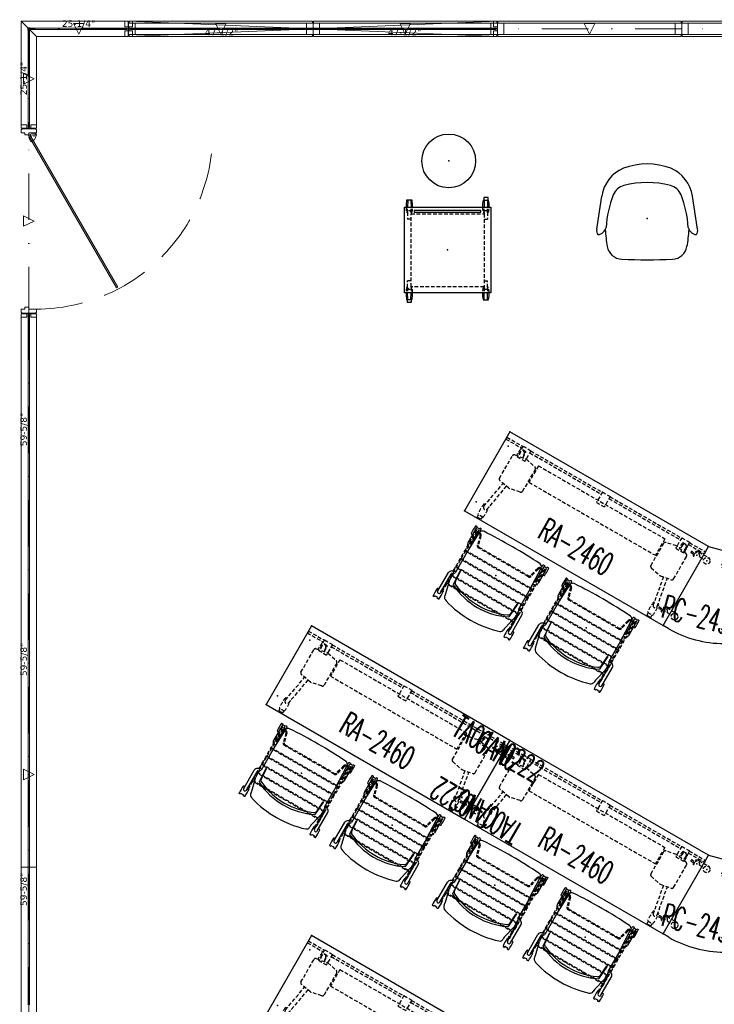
# Model space of a CAD drawing. Header units: inches. Extents: x 390 to 1835, y -266 to 136.
# Tile 2 of 256: x 390 to 571, y -120 to 136. Entities that reach past the tile are written whole.
import ezdxf
from ezdxf.enums import TextEntityAlignment as Align

# ---------------------------------------------------------------- set-up
doc = ezdxf.new("R2010")
doc.units = ezdxf.units.IN
doc.header["$LTSCALE"] = 0.95294
doc.header["$MEASUREMENT"] = 0
for name, pattern in [('DashDot', [25.4, 12.7, -6.35, 0, -6.35]), ('Dashed', [19.05, 12.7, -6.35]), ('DASHEDX2', [1.5, 1, -0.5])]:
    doc.linetypes.add(name, pattern=pattern)
for name, color, linetype in [('A-FURN-HAWORTH-ATT', 251, 'Continuous'), ('A-FURN-P-SEAT', 12, 'Continuous'), ('A-FURN-P-STORAGE', 86, 'Continuous'), ('A-FURN-P-TABLE', 3, 'Continuous'), ('A-FURN-P-TABLE-ACC', 202, 'Continuous'), ('A-FURN-P-TABLE-ACC-TEXT', 202, 'Continuous'), ('A-FURN-P-TABLE-ACC-TEXT2', 202, 'Continuous'), ('A-FURN-P-TABLE-TEXT2', 3, 'Continuous'), ('A-FURN-P-VISUAL', 86, 'Continuous'), ('CET color Black or White', 7, 'Continuous'), ('CET Default', 7, 'Continuous'), ('PSATTR', 7, 'Continuous')]:
    doc.layers.add(name, color=color, linetype=linetype)
doc.layers.add('A-FURN-P-PNLS', color=5, linetype='Continuous', true_color=0x0000ff)
doc.styles.add('CAD_FNT', font='TXT.SHX', dxfattribs={"height": 1})
doc.styles.add('Verdana', font='verdana.ttf')

# ---------------------------------------------------------------- blocks, each defined once
blk = doc.blocks.new('*C19')
at = {"layer": 'A-FURN-P-PNLS', "linetype": 'Continuous', "lineweight": 0}
for points in [[(0.24, 0.24), (0.24, -0.31), (0.2, -0.31), (0.16, -0.28), (-0.14, -0.28), (-0.28, -0.14), (-0.28, 0.16), (-0.31, 0.2), (-0.31, 0.24), (0.24, 0.24)], [(-0.31, -0.12), (-0.28, -0.12), (-0.28, 0.12), (-0.31, 0.12), (-0.31, -0.12)], [(-0.12, -0.31), (0.12, -0.31), (0.12, -0.28), (-0.12, -0.28), (-0.12, -0.31)]]:
    blk.add_lwpolyline(points, close=True, dxfattribs=at)
blk = doc.blocks.new('*C28')
at = {"layer": 'A-FURN-P-PNLS', "linetype": 'DashDot', "lineweight": 0}
blk.add_line((0, 2), (48, 2), dxfattribs=at)
at = {"layer": 'A-FURN-P-PNLS', "linetype": 'Continuous', "lineweight": 0}
for points in [[(0, 3.8), (0.16, 3.8), (0.16, 3.51), (1.68, 3.51), (1.68, 0.49), (0.16, 0.49), (0.16, 0.2), (0, 0.2), (0, 3.8)], [(0.16, 3.51), (47.84, 3.51), (47.84, 4), (0.16, 4), (0.16, 3.51)], [(1.68, 0.49), (46.32, 0.49), (46.32, 3.51), (1.68, 3.51), (1.68, 0.49)], [(24, 3.38), (22.62, 0.62), (25.38, 0.62), (24, 3.38)], [(48, 3.8), (47.84, 3.8), (47.84, 3.51), (46.32, 3.51), (46.32, 0.49), (47.84, 0.49), (47.84, 0.2), (48, 0.2), (48, 3.8)], [(0.16, 0), (47.84, 0), (47.84, 0.49), (0.16, 0.49), (0.16, 0)]]:
    blk.add_lwpolyline(points, close=True, dxfattribs=at)
blk = doc.blocks.new('*C89')
at = {"layer": 'A-FURN-P-PNLS', "linetype": 'DashDot', "lineweight": 0}
blk.add_line((0, 2), (26, 2), dxfattribs=at)
at = {"layer": 'A-FURN-P-PNLS', "linetype": 'Continuous', "lineweight": 0}
for points in [[(0, 0.2), (0.16, 0.2), (0.16, 0), (1.03, 0), (1.03, 1.5), (0.09, 1.5), (0.09, 2.5), (1.03, 2.5), (1.03, 4), (0.16, 4), (0.16, 3.8), (0, 3.8), (0, 0.2)], [(0.16, 0), (28, 0), (24, 4), (0.16, 4), (0.16, 0)], [(13, 3.38), (11.62, 0.62), (14.38, 0.62), (13, 3.38)]]:
    blk.add_lwpolyline(points, close=True, dxfattribs=at)
blk = doc.blocks.new('*C72')
at = {"layer": 'A-FURN-P-PNLS', "linetype": 'Continuous', "lineweight": 0}
blk.add_line((144.16, 0), (144.16, 4), dxfattribs=at)
at = {"layer": 'A-FURN-P-PNLS', "linetype": 'DashDot', "lineweight": 0}
blk.add_line((0, 2), (240, 2), dxfattribs=at)
at = {"layer": 'A-FURN-P-PNLS', "linetype": 'Continuous', "lineweight": 0}
for points in [[(0, 0.2), (0.16, 0.2), (0.16, 0), (1.03, 0), (1.03, 1.5), (0.09, 1.5), (0.09, 2.5), (1.03, 2.5), (1.03, 4), (0.16, 4), (0.16, 3.8), (0, 3.8), (0, 0.2)], [(0.16, 0), (144.16, 0), (144.16, 4), (0.16, 4), (0.16, 0)], [(120, 3.38), (118.62, 0.62), (121.38, 0.62), (120, 3.38)], [(144.16, 0), (239.84, 0), (239.84, 4), (144.16, 4), (144.16, 0)], [(240, 3.8), (239.84, 3.8), (239.84, 4), (238.97, 4), (238.97, 2.5), (239.91, 2.5), (239.91, 1.5), (238.97, 1.5), (238.97, 0), (239.84, 0), (239.84, 0.2), (240, 0.2), (240, 3.8)], [(60.06, 2.2), (60.06, 2.18), (60.13, 2.13), (60.13, 1.87), (60.06, 1.82), (60.06, 1.8), (60.29, 1.8), (60.29, 1.82), (60.22, 1.87), (60.22, 2.13), (60.29, 2.18), (60.29, 2.2), (60.06, 2.2)], [(60.09, 1.88), (60.13, 1.88), (60.13, 2.12), (60.09, 2.12), (60.09, 1.88)], [(60.22, 1.88), (60.26, 1.88), (60.26, 2.12), (60.22, 2.12), (60.22, 1.88)], [(119.88, 2.2), (119.88, 2.18), (119.95, 2.13), (119.95, 1.87), (119.88, 1.82), (119.88, 1.8), (120.12, 1.8), (120.12, 1.82), (120.05, 1.87), (120.05, 2.13), (120.12, 2.18), (120.12, 2.2), (119.88, 2.2)], [(119.91, 1.88), (119.95, 1.88), (119.95, 2.12), (119.91, 2.12), (119.91, 1.88)], [(120.05, 1.88), (120.09, 1.88), (120.09, 2.12), (120.05, 2.12), (120.05, 1.88)], [(179.71, 2.2), (179.71, 2.18), (179.78, 2.13), (179.78, 1.87), (179.71, 1.82), (179.71, 1.8), (179.94, 1.8), (179.94, 1.82), (179.87, 1.87), (179.87, 2.13), (179.94, 2.18), (179.94, 2.2), (179.71, 2.2)], [(179.74, 1.88), (179.78, 1.88), (179.78, 2.12), (179.74, 2.12), (179.74, 1.88)], [(179.87, 1.88), (179.91, 1.88), (179.91, 2.12), (179.87, 2.12), (179.87, 1.88)]]:
    blk.add_lwpolyline(points, close=True, dxfattribs=at)
blk = doc.blocks.new('*C26')
at = {"layer": 'A-FURN-P-PNLS', "linetype": 'DashDot', "lineweight": 0}
blk.add_line((0, 2), (48, 2), dxfattribs=at)
at = {"layer": 'A-FURN-P-PNLS', "linetype": 'Continuous', "lineweight": 0}
for points in [[(0, 3.8), (0.16, 3.8), (0.16, 3.51), (1.68, 3.51), (1.68, 0.49), (0.16, 0.49), (0.16, 0.2), (0, 0.2), (0, 3.8)], [(0.16, 3.51), (47.84, 3.51), (47.84, 4), (0.16, 4), (0.16, 3.51)], [(1.68, 0.49), (46.32, 0.49), (46.32, 3.51), (1.68, 3.51), (1.68, 0.49)], [(24, 3.38), (22.62, 0.62), (25.38, 0.62), (24, 3.38)], [(48, 3.8), (47.84, 3.8), (47.84, 3.51), (46.32, 3.51), (46.32, 0.49), (47.84, 0.49), (47.84, 0.2), (48, 0.2), (48, 3.8)], [(0.16, 0), (47.84, 0), (47.84, 0.49), (0.16, 0.49), (0.16, 0)]]:
    blk.add_lwpolyline(points, close=True, dxfattribs=at)
blk = doc.blocks.new('*C51')
at = {"layer": 'A-FURN-P-PNLS', "linetype": 'DashDot', "lineweight": 0}
blk.add_line((0, 2), (26, 2), dxfattribs=at)
at = {"layer": 'A-FURN-P-PNLS', "linetype": 'Continuous', "lineweight": 0}
for points in [[(-2, 0), (25.84, 0), (25.84, 4), (2, 4), (-2, 0)], [(13, 3.38), (11.62, 0.62), (14.38, 0.62), (13, 3.38)], [(26, 3.8), (25.84, 3.8), (25.84, 4), (24.97, 4), (24.97, 2.5), (25.91, 2.5), (25.91, 1.5), (24.97, 1.5), (24.97, 0), (25.84, 0), (25.84, 0.2), (26, 0.2), (26, 3.8)]]:
    blk.add_lwpolyline(points, close=True, dxfattribs=at)
blk = doc.blocks.new('*C67')
at = {"layer": 'A-FURN-P-PNLS', "linetype": 'DashDot', "lineweight": 0}
blk.add_line((0, 2), (48, 2), dxfattribs=at)
at = {"layer": 'A-FURN-P-PNLS', "linetype": 'Continuous', "lineweight": 0}
for points in [[(0, 3.8), (0.16, 3.8), (0.16, 3.51), (1.68, 3.51), (1.68, 0.49), (0.16, 0.49), (0.16, 0.2), (0, 0.2), (0, 3.8)], [(0.16, 3.51), (47.84, 3.51), (47.84, 4), (0.16, 4), (0.16, 3.51)], [(1.68, 0.49), (46.32, 0.49), (46.32, 3.51), (1.68, 3.51), (1.68, 0.49)], [(24, 3.38), (22.62, 0.62), (25.38, 0.62), (24, 3.38)], [(48, 3.8), (47.84, 3.8), (47.84, 3.51), (46.32, 3.51), (46.32, 0.49), (47.84, 0.49), (47.84, 0.2), (48, 0.2), (48, 3.8)], [(0.16, 0), (47.84, 0), (47.84, 0.49), (0.16, 0.49), (0.16, 0)]]:
    blk.add_lwpolyline(points, close=True, dxfattribs=at)
blk = doc.blocks.new('*C4')
at = {"layer": 'A-FURN-P-PNLS', "linetype": 'DashDot', "lineweight": 0}
blk.add_line((0, 2), (48, 2), dxfattribs=at)
at = {"layer": 'A-FURN-P-PNLS', "linetype": 'Continuous', "lineweight": 0}
for points in [[(0, 3.8), (0.16, 3.8), (0.16, 4), (1.03, 4), (1.03, 3), (1.57, 3), (1.57, 2), (1.03, 2), (1.03, 0), (0.16, 0), (0.16, 0.2), (0, 0.2), (0, 3.8)], [(24, 0.62), (25.38, 3.38), (22.62, 3.38), (24, 0.62)], [(48, 0.2), (47.84, 0.2), (47.84, 0), (46.97, 0), (46.97, 2), (46.43, 2), (46.43, 3), (46.97, 3), (46.97, 4), (47.84, 4), (47.84, 3.8), (48, 3.8), (48, 0.2)], [(6.79, -21.14), (46.42, 1.74), (46.22, 2.08), (6.6, -20.8), (6.79, -21.14)], [(46.89, 0.93), (46.5, 1.6), (46.01, 1.32), (45.62, 2.01), (44.64, 1.45), (45.14, 0.57), (45.15, 0.56), (46.44, 0.02), (46.68, 0.16), (46.8, 0.25), (46.89, 0.37), (46.94, 0.5), (46.96, 0.65), (46.94, 0.79), (46.89, 0.93)]]:
    blk.add_lwpolyline(points, close=True, dxfattribs=at)
blk.add_circle((46.4, 0.65), 0.327, dxfattribs=at)
at = {"layer": 'A-FURN-P-PNLS', "linetype": 'Dashed', "lineweight": 0}
blk.add_arc((46.97, 0), 45.88, 180, 269.8474, dxfattribs=at)
blk = doc.blocks.new('*C60')
at = {"layer": 'A-FURN-P-PNLS', "linetype": 'DashDot', "lineweight": 0}
blk.add_line((0, 2), (48, 2), dxfattribs=at)
at = {"layer": 'A-FURN-P-PNLS', "linetype": 'Continuous', "lineweight": 0}
for points in [[(0, 3.8), (0.16, 3.8), (0.16, 3.51), (1.68, 3.51), (1.68, 0.49), (0.16, 0.49), (0.16, 0.2), (0, 0.2), (0, 3.8)], [(0.16, 3.51), (47.84, 3.51), (47.84, 4), (0.16, 4), (0.16, 3.51)], [(1.68, 0.49), (46.32, 0.49), (46.32, 3.51), (1.68, 3.51), (1.68, 0.49)], [(24, 3.38), (22.62, 0.62), (25.38, 0.62), (24, 3.38)], [(48, 3.8), (47.84, 3.8), (47.84, 3.51), (46.32, 3.51), (46.32, 0.49), (47.84, 0.49), (47.84, 0.2), (48, 0.2), (48, 3.8)], [(0.16, 0), (47.84, 0), (47.84, 0.49), (0.16, 0.49), (0.16, 0)]]:
    blk.add_lwpolyline(points, close=True, dxfattribs=at)
blk = doc.blocks.new('*C86')
at = {"layer": 'CET color Black or White', "linetype": 'Continuous', "lineweight": 0}
blk.add_lwpolyline([(0.06, -0.2), (59.59, -0.2), (59.65, -0.14), (59.65, 0.14), (59.59, 0.2), (0.06, 0.2), (0, 0.14), (0, -0.14), (0.06, -0.2)], close=True, dxfattribs=at)
at = {"layer": 'CET color Black or White', "linetype": 'Continuous', "lineweight": 0, "style": 'Verdana'}
blk.add_text('59-5/8"', height=1.706, rotation=180, dxfattribs=at).set_placement((29.82, 0), align=Align.BOTTOM_CENTER)
blk = doc.blocks.new('*C21')
at = {"layer": 'CET color Black or White', "linetype": 'Continuous', "lineweight": 0}
blk.add_lwpolyline([(0.06, -0.2), (25.19, -0.2), (25.24, -0.14), (25.24, 0.14), (25.19, 0.2), (0.06, 0.2), (0, 0.14), (0, -0.14), (0.06, -0.2)], close=True, dxfattribs=at)
at = {"layer": 'CET color Black or White', "linetype": 'Continuous', "lineweight": 0, "style": 'Verdana'}
blk.add_text('25-1/4"', height=1.706, rotation=180, dxfattribs=at).set_placement((12.62, 0), align=Align.BOTTOM_CENTER)
blk = doc.blocks.new('*C62')
at = {"layer": 'CET color Black or White', "linetype": 'Continuous', "lineweight": 0}
blk.add_lwpolyline([(0.06, -0.2), (59.59, -0.2), (59.65, -0.14), (59.65, 0.14), (59.59, 0.2), (0.06, 0.2), (0, 0.14), (0, -0.14), (0.06, -0.2)], close=True, dxfattribs=at)
at = {"layer": 'CET color Black or White', "linetype": 'Continuous', "lineweight": 0, "style": 'Verdana'}
blk.add_text('59-5/8"', height=1.706, rotation=180, dxfattribs=at).set_placement((29.82, 0), align=Align.BOTTOM_CENTER)
blk = doc.blocks.new('*C78')
at = {"layer": 'CET color Black or White', "linetype": 'Continuous', "lineweight": 0}
blk.add_lwpolyline([(0.06, -0.2), (25.19, -0.2), (25.24, -0.14), (25.24, 0.14), (25.19, 0.2), (0.06, 0.2), (0, 0.14), (0, -0.14), (0.06, -0.2)], close=True, dxfattribs=at)
at = {"layer": 'CET color Black or White', "linetype": 'Continuous', "lineweight": 0, "style": 'Verdana'}
blk.add_text('25-1/4"', height=1.706, rotation=180, dxfattribs=at).set_placement((12.62, 0), align=Align.BOTTOM_CENTER)
blk = doc.blocks.new('*C64')
at = {"layer": 'CET color Black or White', "linetype": 'Continuous', "lineweight": 0}
blk.add_lwpolyline([(0.06, -0.2), (59.59, -0.2), (59.65, -0.14), (59.65, 0.14), (59.59, 0.2), (0.06, 0.2), (0, 0.14), (0, -0.14), (0.06, -0.2)], close=True, dxfattribs=at)
at = {"layer": 'CET color Black or White', "linetype": 'Continuous', "lineweight": 0, "style": 'Verdana'}
blk.add_text('59-5/8"', height=1.706, rotation=180, dxfattribs=at).set_placement((29.82, 0), align=Align.BOTTOM_CENTER)
blk = doc.blocks.new('*C70')
at = {"layer": 'A-FURN-P-PNLS', "linetype": 'Continuous', "lineweight": 0}
for p, q in [((0, 0), (96, 4)), ((0, 4), (96, 0))]:
    blk.add_line(p, q, dxfattribs=at)
at = {"layer": 'A-FURN-P-PNLS', "linetype": 'DashDot', "lineweight": 0}
blk.add_line((0, 2), (96, 2), dxfattribs=at)
at = {"layer": 'A-FURN-P-PNLS', "linetype": 'Continuous', "lineweight": 0}
for points in [[(0, 0.2), (0.16, 0.2), (0.16, 0), (1.03, 0), (1.03, 1.5), (0.09, 1.5), (0.09, 2.5), (1.03, 2.5), (1.03, 4), (0.16, 4), (0.16, 3.8), (0, 3.8), (0, 0.2)], [(96, 3.8), (95.84, 3.8), (95.84, 4), (94.97, 4), (94.97, 2.5), (95.91, 2.5), (95.91, 1.5), (94.97, 1.5), (94.97, 0), (95.84, 0), (95.84, 0.2), (96, 0.2), (96, 3.8)], [(47.88, 2.2), (47.88, 2.18), (47.95, 2.13), (47.95, 1.87), (47.88, 1.82), (47.88, 1.8), (48.12, 1.8), (48.12, 1.82), (48.05, 1.87), (48.05, 2.13), (48.12, 2.18), (48.12, 2.2), (47.88, 2.2)], [(47.91, 1.88), (47.95, 1.88), (47.95, 2.12), (47.91, 2.12), (47.91, 1.88)], [(48.05, 1.88), (48.09, 1.88), (48.09, 2.12), (48.05, 2.12), (48.05, 1.88)]]:
    blk.add_lwpolyline(points, close=True, dxfattribs=at)
blk = doc.blocks.new('*C53')
at = {"layer": 'CET color Black or White', "linetype": 'Continuous', "lineweight": 0}
blk.add_lwpolyline([(0.06, -0.2), (47.41, -0.2), (47.47, -0.14), (47.47, 0.14), (47.41, 0.2), (0.06, 0.2), (0, 0.14), (0, -0.14), (0.06, -0.2)], close=True, dxfattribs=at)
at = {"layer": 'CET color Black or White', "linetype": 'Continuous', "lineweight": 0, "style": 'Verdana'}
blk.add_text('47-1/2"', height=1.706, dxfattribs=at).set_placement((23.74, 0), align=Align.TOP_CENTER)
blk = doc.blocks.new('*C68')
at = {"layer": 'CET color Black or White', "linetype": 'Continuous', "lineweight": 0}
blk.add_lwpolyline([(0.06, -0.2), (47.41, -0.2), (47.47, -0.14), (47.47, 0.14), (47.41, 0.2), (0.06, 0.2), (0, 0.14), (0, -0.14), (0.06, -0.2)], close=True, dxfattribs=at)
at = {"layer": 'CET color Black or White', "linetype": 'Continuous', "lineweight": 0, "style": 'Verdana'}
blk.add_text('47-1/2"', height=1.706, dxfattribs=at).set_placement((23.74, 0), align=Align.TOP_CENTER)
blk = doc.blocks.new('STS-1-2D')
at = {"layer": 'A-FURN-P-SEAT'}
blk.add_circle((0, 0), 7, dxfattribs=at)
blk.add_point((0, 0), dxfattribs=at)
at = {"layer": 'PSATTR', "flags": 1}
for tag in ['PSON', 'PSMC', 'PSDH', 'PSPN', 'PSQT', 'PSEC', 'PST5', 'PST4', 'PST3', 'PST2', 'PST1']:
    blk.add_attdef(tag, text='', height=1, dxfattribs=at).set_placement((0, 0), align=Align.TOP_CENTER)
blk = doc.blocks.new('GAKD-1919-LJSNNC9-2D')
at = {"layer": 'A-FURN-P-STORAGE'}
for p, q in [((-9.25, 12.94), (-10.67, 12.94)), ((-10.38, 12.94), (-10.41, 11.16)), ((-9.54, 12.94), (-9.52, 11.16)), ((9.25, 12.94), (10.67, 12.94)), ((10.53, 13.61), (9.4, 13.61)), ((9.4, 13.61), (9.4, 12.96)), ((9.4, 12.96), (10.53, 12.96)), ((9.54, 12.94), (9.52, 11.16)), ((10.38, 12.94), (10.41, 11.16)), ((10.53, 12.96), (10.53, 13.61)), ((-11.25, 11.16), (11.25, 11.16)), ((-11.25, -11.16), (-11.25, 11.16)), ((11.25, 11.16), (11.25, -11.16)), ((-8.69, 10.23), (-8.69, 9.87)), ((8.69, 10.23), (-8.69, 10.23)), ((-8.69, 9.87), (8.69, 9.87)), ((8.69, 9.87), (8.69, 10.23)), ((11.25, -11.16), (-11.25, -11.16)), ((-10.38, -12.94), (-10.41, -11.16)), ((-9.54, -12.94), (-9.52, -11.16)), ((9.54, -12.94), (9.52, -11.16)), ((10.38, -12.94), (10.41, -11.16)), ((-9.25, -12.94), (-10.67, -12.94)), ((-10.53, -12.96), (-10.53, -13.61)), ((-9.4, -12.96), (-10.53, -12.96)), ((-10.53, -13.61), (-9.4, -13.61)), ((-9.4, -13.61), (-9.4, -12.96)), ((9.25, -12.94), (10.67, -12.94))]:
    blk.add_line(p, q, dxfattribs=at)
at = {"layer": 'A-FURN-P-STORAGE', "linetype": 'DASHEDX2'}
for p, q in [((-10.42, 9.79), (-10.41, 11.16)), ((-9.5, 9.79), (-9.52, 11.16)), ((9.5, 9.79), (9.52, 11.16)), ((10.42, 9.79), (10.41, 11.16)), ((-10.67, 9.79), (-10.42, 9.79)), ((-10.42, 9.79), (-10.42, 8.04)), ((-9.5, 8.04), (-10.42, 8.04)), ((-9.25, 9.79), (-9.5, 9.79)), ((-9.5, 9.79), (-9.5, 9.44)), ((-9.5, 9.44), (9.5, 9.44)), ((-9.5, -9.56), (-9.5, 9.44)), ((9.25, 9.79), (9.5, 9.79)), ((9.5, 9.79), (9.5, 9.44)), ((9.5, 9.44), (9.5, -9.56)), ((9.5, 8.04), (10.42, 8.04)), ((10.67, 9.79), (10.42, 9.79)), ((10.42, 9.79), (10.42, 8.04)), ((-10.67, -9.79), (-10.42, -9.79)), ((-9.5, -8.04), (-10.42, -8.04)), ((-10.42, -9.79), (-10.42, -8.04)), ((-10.42, -9.79), (-10.41, -11.16)), ((-9.5, -9.79), (-9.52, -11.16)), ((-9.5, -9.79), (-9.5, -9.44)), ((9.5, -9.56), (-9.5, -9.56)), ((-9.25, -9.79), (-9.5, -9.79)), ((9.25, -9.79), (9.5, -9.79)), ((9.5, -8.04), (10.42, -8.04)), ((9.5, -9.79), (9.5, -9.44)), ((9.5, -9.79), (9.52, -11.16)), ((10.42, -9.79), (10.41, -11.16)), ((10.42, -9.79), (10.42, -8.04)), ((10.67, -9.79), (10.42, -9.79))]:
    blk.add_line(p, q, dxfattribs=at)
at = {"layer": 'A-FURN-P-STORAGE'}
for centre, start, end in [((-2.92, 11.36), 168.5068, 181.4662), ((-17, 11.36), 358.5338, 11.4932), ((17, 11.36), 168.5068, 181.4662), ((2.92, 11.36), 358.5338, 11.4932), ((-2.92, -11.36), 178.5338, 191.4932), ((-17, -11.36), 348.5068, 1.4662), ((17, -11.36), 178.5338, 191.4932), ((2.92, -11.36), 348.5068, 1.4662)]:
    blk.add_arc(centre, 7.9, start, end, dxfattribs=at)
at = {"layer": 'A-FURN-P-STORAGE', "linetype": 'DASHEDX2'}
for centre, radius, start, end in [((-2.92, 11.36), 7.9, 181.4662, 191.4932), ((-17, 11.36), 7.9, 348.5068, 358.5338), ((17, 11.36), 7.9, 181.4662, 191.4932), ((2.92, 11.36), 7.9, 348.5068, 358.5338), ((-9.96, 9.75), 0.464, 4.3083, 175.6917), ((9.96, 9.75), 0.464, 4.3083, 175.6917), ((-2.92, -11.36), 7.9, 168.5068, 178.5338), ((-9.96, -9.75), 0.464, 184.3083, 355.6917), ((-17, -11.36), 7.9, 1.4662, 11.4932), ((17, -11.36), 7.9, 168.5068, 178.5338), ((9.96, -9.75), 0.464, 184.3083, 355.6917), ((2.92, -11.36), 7.9, 1.4662, 11.4932)]:
    blk.add_arc(centre, radius, start, end, dxfattribs=at)
at = {"layer": 'A-FURN-P-STORAGE'}
blk.add_point((0, 0), dxfattribs=at)
at = {"layer": 'PSATTR', "flags": 1}
for tag in ['PSON', 'PSMC', 'PSDH', 'PSPN', 'PSQT', 'PSEC', 'PST5', 'PST4', 'PST3', 'PST2', 'PST1']:
    blk.add_attdef(tag, text='', height=1, dxfattribs=at).set_placement((0, 0), align=Align.TOP_CENTER)
blk = doc.blocks.new('SOPB-UP-XX-2D')
at = {"layer": 'A-FURN-P-SEAT'}
for p, q in [((-13.12, -2.75), (-11.81, 5.86)), ((13.13, -2.75), (11.82, 5.86))]:
    blk.add_line(p, q, dxfattribs=at)
for centre, radius, start, end in [((-2.53, 4.45), 9.39, 112.807, 171.3776), ((0, -3.46), 17.68, 69.5714, 110.4286), ((2.53, 4.45), 9.39, 8.6224, 67.193), ((-5.08, 4.75), 4, 104.0977, 158.8039), ((0, -15.5), 24.88, 75.9023, 104.0977), ((5.09, 4.75), 4, 21.1961, 75.9023), ((18.26, -4.3), 29.04, 158.8039, 175.9846), ((-18.26, -4.3), 29.04, 4.0154, 21.1961), ((-13, -1.83), 2.33, 274.6939, 349.1209), ((13, -1.83), 2.33, 190.8791, 265.3061), ((-11.47, -3.12), 1.69, 167.6721, 217.788), ((25.03, -0.82), 35.99, 183.234, 190.3367), ((-25.03, -0.82), 35.99, 349.6627, 356.7843), ((11.47, -3.12), 1.69, 322.212, 12.3279), ((-6.44, -6.56), 4, 190.3367, 267.3698), ((6.44, -6.56), 4, 272.6276, 349.6627), ((0, 133.65), 144.36, 267.3698, 272.6276)]:
    blk.add_arc(centre, radius, start, end, dxfattribs=at)
blk.add_point((0, 0), dxfattribs=at)
at = {"layer": 'PSATTR', "flags": 1}
for tag in ['PSON', 'PSMC', 'PSDH', 'PSPN', 'PSQT', 'PSEC', 'PST5', 'PST4', 'PST3', 'PST2', 'PST1']:
    blk.add_attdef(tag, text='', height=1, dxfattribs=at).set_placement((0, 0), align=Align.TOP_CENTER)
blk = doc.blocks.new('TA0M-1360-FF-RECTANGLEF-2D')
at = {"layer": 'A-FURN-P-VISUAL', "linetype": 'DASHEDX2'}
for p, q in [((0, -1.59), (4.81, -1.59)), ((0, -1.59), (0, -2.15)), ((0, -2.15), (4.81, -2.15)), ((4.81, -1.5), (7.18, -1.5)), ((4.81, -1.5), (4.81, -4.65)), ((7.18, -1.5), (7.18, -4.65)), ((7.18, -1.59), (28.66, -1.59)), ((7.18, -2.15), (28.66, -2.15)), ((28.66, -1.5), (31.02, -1.5)), ((28.66, -1.5), (28.66, -4.65)), ((31.02, -1.5), (31.02, -4.65)), ((31.02, -1.59), (52.5, -1.59)), ((31.02, -2.15), (52.5, -2.15)), ((52.5, -1.5), (52.5, -4.65)), ((52.5, -1.5), (54.87, -1.5)), ((54.87, -1.5), (54.87, -4.65)), ((54.87, -1.59), (59.68, -1.59)), ((54.87, -2.15), (59.68, -2.15)), ((59.68, -1.59), (59.68, -2.15)), ((4.81, -4.65), (7.18, -4.65)), ((28.66, -4.65), (31.02, -4.65)), ((52.5, -4.65), (54.87, -4.65))]:
    blk.add_line(p, q, dxfattribs=at)
at = {"layer": 'A-FURN-P-VISUAL'}
for p in [(0, 0), (59.68, 0)]:
    blk.add_point(p, dxfattribs=at)
at = {"layer": 'PSATTR', "flags": 1}
for tag in ['PSON', 'PSMC', 'PSDH', 'PSPN', 'PSQT', 'PSEC', 'PST5', 'PST4', 'PST3', 'PST2', 'PST1']:
    blk.add_attdef(tag, text='', height=1, dxfattribs=at).set_placement((0, 0), align=Align.TOP_CENTER)
blk = doc.blocks.new('TA01-0222-2D')
at = {"layer": 'A-FURN-P-TABLE-ACC', "linetype": 'DASHEDX2'}
for p, q in [((2.2, 0), (0.86, 0)), ((3.54, 0.59), (3.54, 0.35)), ((3.54, 0.35), (3.55, 0.3)), ((3.55, 0.3), (3.62, -0.01)), ((3.6, 0.67), (3.62, 0.67)), ((3.66, 0.64), (3.62, 0.67)), ((4.51, 0.2), (3.97, 0.13)), ((4.69, -0.04), (4.69, 0.04)), ((-0.39, -0.79), (-0.38, -0.78)), ((2.91, -0.98), (0, -0.98)), ((3.89, -0.12), (4.51, -0.19))]:
    blk.add_line(p, q, dxfattribs=at)
blk.add_circle((0, 0), 0.863, dxfattribs=at)
for centre, radius, start, end in [((2.91, 0), 0.709, 180.0008, 359.5584), ((3.62, 0.59), 0.0787, 106.3901, 180.0021), ((2.91, 0), 0.984, 11.2171, 40.7066), ((3.96, 0.21), 0.0787, 191.2171, 276.9691), ((4.53, 0.04), 0.157, 0.0008, 96.9691), ((-0.3, -0.83), 0.0984, 154.0008, 250.3802), ((0, 0), 0.984, 250.3802, 270.0008), ((2.91, 0), 0.984, 270.0008, 353.0326), ((4.53, -0.04), 0.157, 263.0326, 0.0008)]:
    blk.add_arc(centre, radius, start, end, dxfattribs=at)
blk.add_point((0, 0), dxfattribs=at)
at = {"layer": 'A-FURN-P-TABLE-ACC-TEXT', "style": 'CAD_FNT', "width": 0.55, "flags": 8}
blk.add_attdef('ITEXT', text='', height=6, dxfattribs=at).set_placement((0, 0), align=Align.MIDDLE_CENTER)
at = {"layer": 'A-FURN-P-TABLE-ACC-TEXT2', "style": 'CAD_FNT', "width": 0.55, "flags": 8}
blk.add_attdef('ITEXT2', text='', height=6, dxfattribs=at).set_placement((0, -0.43), align=Align.MIDDLE_CENTER)
at = {"layer": 'PSATTR', "flags": 1}
for tag in ['PSON', 'PSMC', 'PSDH', 'PSPN', 'PSQT', 'PSEC', 'PST5', 'PST4', 'PST3', 'PST2', 'PST1']:
    blk.add_attdef(tag, text='', height=1, dxfattribs=at).set_placement((0, 0), align=Align.TOP_CENTER)
blk = doc.blocks.new('TAPC-2430-J-2D')
at = {"layer": 'A-FURN-P-TABLE'}
for p, q in [((0, 0), (5.8, 1.55)), ((0, -23.68), (0, 0)), ((5.8, 1.55), (17.64, -18.95)), ((17.64, -18.95), (16.12, -19.83)), ((1.75, -23.68), (0, -23.68))]:
    blk.add_line(p, q, dxfattribs=at)
at = {"layer": 'A-FURN-P-TABLE', "linetype": 'DASHEDX2'}
for p, q in [((9.04, 0.11), (9.16, -0.09)), ((9.05, 0.21), (9.07, 0.22)), ((9.11, 0.22), (9.07, 0.22)), ((10.07, 0.25), (9.63, -0.07)), ((10.34, 0.14), (10.3, 0.21)), ((-1.46, -2.47), (1.46, -2.47)), ((9.28, -1.56), (6.76, -3.02)), ((8.17, -1.07), (7.01, -1.74)), ((9.16, -0.09), (9.19, -0.13)), ((9.19, -0.13), (9.4, -0.36)), ((9.69, -0.33), (10.27, -0.08)), ((-3.23, -3.42), (-3.23, -3.5)), ((-2.43, -3.34), (-3.05, -3.26)), ((-3.05, -3.65), (-2.51, -3.59)), ((-2.2, -4.1), (-2.17, -4.12)), ((-2.1, -3.76), (-2.17, -3.45)), ((-2.14, -4.12), (-2.17, -4.12)), ((-2.09, -3.81), (-2.1, -3.76)), ((-2.09, -4.05), (-2.09, -3.81)), ((-0.75, -3.46), (0.59, -3.46)), ((1.84, -2.67), (1.83, -2.68)), ((6.32, -3.05), (6.32, -3.03)), ((17.42, -14.41), (17.54, -14.61)), ((17.43, -14.31), (17.45, -14.3)), ((17.49, -14.3), (17.45, -14.3)), ((17.54, -14.61), (17.57, -14.65)), ((17.57, -14.65), (17.79, -14.88)), ((18.45, -14.27), (18.02, -14.59)), ((18.08, -14.85), (18.65, -14.6)), ((18.72, -14.38), (18.68, -14.31)), ((14.71, -17.57), (14.71, -17.55)), ((17.66, -16.08), (15.14, -17.54)), ((16.56, -15.59), (15.39, -16.26)), ((-3.23, -20.18), (-3.23, -20.26)), ((-2.43, -20.1), (-3.05, -20.03)), ((-3.05, -20.42), (-2.51, -20.35)), ((-2.1, -20.53), (-2.17, -20.22)), ((-1.46, -19.24), (1.46, -19.24)), ((-0.75, -20.22), (0.59, -20.22)), ((1.84, -19.43), (1.83, -19.45)), ((-2.2, -20.87), (-2.17, -20.89)), ((-2.14, -20.89), (-2.17, -20.89)), ((-2.09, -20.58), (-2.1, -20.53)), ((-2.09, -20.81), (-2.09, -20.58))]:
    blk.add_line(p, q, dxfattribs=at)
for centre in [(6.26, -2.17), (1.46, -3.46), (14.65, -16.69), (1.46, -20.22)]:
    blk.add_circle(centre, 0.863, dxfattribs=at)
for centre, radius, start, end in [((9.1, 0.15), 0.0787, 136.3892, 210.0011), ((8.79, -0.71), 0.984, 41.2162, 70.7056), ((10.16, 0.13), 0.157, 29.9999, 126.9681), ((10.2, 0.06), 0.157, 293.0316, 29.9999), ((-1.46, -3.46), 0.984, 90, 173.0317), ((1.46, -3.46), 0.984, 70.3794, 90), ((1.75, -2.62), 0.0984, 334, 70.3794), ((8.79, -0.71), 0.709, 209.9999, 29.5575), ((8.79, -0.71), 0.984, 299.9999, 23.0316), ((9.59, -0.01), 0.0787, 221.2162, 306.9681), ((-3.07, -3.42), 0.157, 83.0317, 180), ((-3.07, -3.5), 0.157, 180, 276.9683), ((-2.5, -3.66), 0.0787, 11.2163, 96.9683), ((-1.46, -3.46), 0.984, 191.2163, 220.7057), ((-1.46, -3.46), 0.709, 360, 179.5576), ((-2.17, -4.05), 0.0787, 286.3893, 0.0012), ((6.42, -3.04), 0.0984, 183.9999, 280.3793), ((6.26, -2.17), 0.984, 280.3793, 299.9999), ((17.17, -15.23), 0.709, 209.9999, 29.5575), ((17.49, -14.37), 0.0787, 136.3892, 210.0011), ((17.17, -15.23), 0.984, 41.2162, 70.7056), ((17.17, -15.23), 0.984, 299.9999, 23.0316), ((17.97, -14.53), 0.0787, 221.2162, 306.9681), ((18.55, -14.39), 0.157, 29.9999, 126.9681), ((18.59, -14.46), 0.157, 293.0316, 29.9999), ((14.81, -17.56), 0.0984, 183.9999, 280.3793), ((14.65, -16.69), 0.984, 280.3793, 299.9999), ((-3.07, -20.18), 0.157, 83.0317, 180), ((-3.07, -20.26), 0.157, 180, 276.9683), ((-2.5, -20.43), 0.0787, 11.2163, 96.9683), ((-1.46, -20.22), 0.984, 90, 173.0317), ((-1.46, -20.22), 0.984, 191.2163, 220.7057), ((-1.46, -20.22), 0.709, 360, 179.5576), ((1.46, -20.22), 0.984, 70.3794, 90), ((1.75, -19.39), 0.0984, 334, 70.3794), ((-2.17, -20.81), 0.0787, 286.3893, 0.0012)]:
    blk.add_arc(centre, radius, start, end, dxfattribs=at)
at = {"layer": 'A-FURN-P-TABLE'}
blk.add_arc((1.75, 5.06), 28.74, 270, 300, dxfattribs=at)
for p in [(0, 0), (5.8, 1.55), (6.26, -2.17), (1.46, -3.46), (14.65, -16.69), (1.46, -20.22), (17.64, -18.95), (0, -23.68)]:
    blk.add_point(p, dxfattribs=at)
at = {"layer": 'A-FURN-HAWORTH-ATT', "flags": 1}
for tag in ['HAWMC', 'HAWPN', 'HAWSN', 'HAWQT']:
    blk.add_attdef(tag, text='', height=0.1, dxfattribs=at).set_placement((0, 0), align=Align.TOP_CENTER)
at = {"layer": 'A-FURN-P-TABLE-TEXT2', "style": 'CAD_FNT', "width": 0.55, "flags": 8}
blk.add_attdef('ITEXT2', text='', height=6, rotation=15, dxfattribs=at).set_placement((8.78, -21.18), align=Align.BOTTOM_CENTER)
at = {"layer": 'PSATTR', "flags": 1}
for tag in ['PSON', 'PSMC', 'PSDH', 'PSPN', 'PSQT', 'PSEC', 'PST5', 'PST4', 'PST3', 'PST2', 'PST1']:
    blk.add_attdef(tag, text='', height=1, dxfattribs=at).set_placement((0, 0), align=Align.TOP_CENTER)
blk = doc.blocks.new('SCK-XX-0C-2D')
at = {"layer": 'A-FURN-P-SEAT'}
for p, q in [((-12.74, 11.4), (-12.68, 11.48)), ((-12.74, 11.07), (-12.74, 11.4)), ((-12.72, 11.05), (-12.74, 11.07)), ((-12.5, 11.05), (-12.72, 11.05)), ((-12.5, 10.21), (-12.5, 11.05)), ((-11, 11.06), (-5.49, 11.06)), ((-10.44, 11.48), (-10.38, 11.4)), ((-10.38, 11.4), (-10.38, 11.07)), ((8, 10.57), (3.72, 10.57)), ((6.32, 10.99), (6.26, 10.91)), ((6.26, 10.91), (6.26, 10.57)), ((8.39, 10.32), (8.39, 10.55)), ((8.39, 10.55), (8.6, 10.55)), ((8.62, 10.91), (8.56, 10.99)), ((8.6, 10.55), (8.62, 10.57)), ((8.62, 10.57), (8.62, 10.91)), ((-12.74, 10.19), (-12.72, 10.21)), ((-12.74, 9.85), (-12.74, 10.19)), ((-12.68, 9.78), (-12.74, 9.85)), ((-12.72, 10.21), (-12.5, 10.21)), ((-11, 10.2), (-5.49, 10.2)), ((-10.55, 8.9), (-6.92, 9.78)), ((-10.38, 9.85), (-10.44, 9.78)), ((-10.38, 10.19), (-10.38, 9.85)), ((-3.63, 8.65), (-7.59, 8.37)), ((-3.69, 8.58), (-6.47, 8.37)), ((-6.41, 9.83), (-4.88, 9.77)), ((2.68, 9.52), (-4.62, 9.52)), ((-3.63, 8.65), (-3.69, 8.58)), ((1.08, 9.52), (7.6, 9.26)), ((8, 9.7), (3.72, 9.7)), ((6.26, 9.69), (6.26, 9.36)), ((6.26, 9.36), (6.3, 9.31)), ((8.39, 9.71), (8.39, 9.95)), ((8.6, 9.71), (8.39, 9.71)), ((8.56, 9.28), (8.62, 9.36)), ((8.62, 9.69), (8.6, 9.71)), ((8.62, 9.36), (8.62, 9.69)), ((-12.68, -9.78), (-12.74, -9.85)), ((-12.74, -9.85), (-12.74, -10.19)), ((-12.74, -10.19), (-12.72, -10.21)), ((-12.72, -10.21), (-12.5, -10.21)), ((-12.5, -10.21), (-12.5, -11.05)), ((-11, -10.2), (-5.49, -10.2)), ((-10.55, -8.9), (-6.92, -9.78)), ((-10.38, -9.85), (-10.44, -9.78)), ((-10.38, -10.19), (-10.38, -9.85)), ((-3.63, -8.65), (-7.59, -8.37)), ((-6.47, -8.37), (-3.67, -8.56)), ((-6.41, -9.83), (-4.88, -9.77)), ((2.68, -9.52), (-4.62, -9.52)), ((-3.67, -8.56), (-3.63, -8.65)), ((1.08, -9.52), (7.6, -9.26)), ((8, -9.7), (3.72, -9.7)), ((6.26, -9.36), (6.3, -9.31)), ((6.26, -9.69), (6.26, -9.36)), ((8.6, -9.71), (8.39, -9.71)), ((8.39, -9.71), (8.39, -9.95)), ((8.56, -9.28), (8.62, -9.36)), ((8.62, -9.69), (8.6, -9.71)), ((8.62, -9.36), (8.62, -9.69)), ((-12.72, -11.05), (-12.74, -11.07)), ((-12.74, -11.07), (-12.74, -11.4)), ((-12.74, -11.4), (-12.68, -11.48)), ((-12.5, -11.05), (-12.72, -11.05)), ((-11, -11.06), (-5.49, -11.06)), ((-10.44, -11.48), (-10.38, -11.4)), ((-10.38, -11.4), (-10.38, -11.07)), ((8, -10.57), (3.72, -10.57)), ((6.26, -10.91), (6.26, -10.57)), ((6.32, -10.99), (6.26, -10.91)), ((8.39, -10.32), (8.39, -10.55)), ((8.39, -10.55), (8.6, -10.55)), ((8.62, -10.91), (8.56, -10.99)), ((8.6, -10.55), (8.62, -10.57)), ((8.62, -10.57), (8.62, -10.91))]:
    blk.add_line(p, q, dxfattribs=at)
at = {"layer": 'A-FURN-P-SEAT', "linetype": 'DASHEDX2'}
for p, q in [((7.83, 10.26), (-10.57, 10.2)), ((7.83, 10.01), (7.83, 10.26)), ((-10.57, 10.2), (-10.57, 9.95)), ((-10.57, 9.95), (7.83, 10.01)), ((-8.26, -10.21), (-8.26, 10.21)), ((-8.01, 10.21), (-8.01, -10.21)), ((-5.81, -10.21), (-5.81, 10.21)), ((-5.56, 10.21), (-5.56, -10.22)), ((-3.36, -10.22), (-3.36, 10.22)), ((-3.11, 10.22), (-3.11, -10.22)), ((-0.91, -10.23), (-0.91, 10.23)), ((-0.66, 10.23), (-0.66, -10.23)), ((1.54, -10.24), (1.54, 10.24)), ((1.79, 10.24), (1.79, -10.24)), ((7.03, 8.77), (4.45, 8.08)), ((7.1, 8.53), (4.52, 7.84)), ((7.31, 10.01), (7.31, 9.13)), ((7.56, 10.01), (7.56, 9.13)), ((3.99, -7.48), (3.99, 7.48)), ((4.24, 7.48), (4.24, -7.48)), ((-10.57, -9.95), (7.83, -10.01)), ((-10.57, -9.95), (-10.57, -10.2)), ((7.83, -10.26), (-10.57, -10.2)), ((7.03, -8.77), (4.45, -8.08)), ((7.1, -8.53), (4.52, -7.84)), ((7.31, -10.01), (7.31, -9.13)), ((7.56, -10.01), (7.56, -9.13)), ((7.83, -10.01), (7.83, -10.26))]:
    blk.add_line(p, q, dxfattribs=at)
at = {"layer": 'A-FURN-P-SEAT'}
for centre, radius, start, end in [((-11.56, -0.19), 11.73, 84.5235, 95.4765), ((-11, 10.63), 0.433, 90, 270), ((-5.55, 10.1), 0.966, 26.2959, 86.6777), ((-6.63, 9.3), 2.3, 5.6055, 32.299), ((3.71, 9.8), 0.764, 89.3375, 179.3668), ((7.44, -0.69), 11.73, 84.5235, 95.4765), ((8, 10.13), 0.433, 269.9987, 90), ((14.22, 0.02), 27.53, 163.3635, 197.3354), ((-11.56, 21.45), 11.73, 264.5235, 275.4765), ((-10.94, 7.63), 1.24, 90.7056, 167.1833), ((-10.9, 10.75), 1.87, 268.2359, 280.7426), ((9.02, 0), 18.6, 153.2696, 206.7304), ((9.89, 0), 18.89, 155.7155, 204.2845), ((-6.4, 7.35), 1.03, 94.2289, 155.7155), ((-6.49, 8), 1.83, 87.3746, 103.5647), ((-6.7, 9.44), 1.42, 14.1609, 32.299), ((-4.62, 9.79), 0.265, 184.6685, 270), ((2.68, 9.79), 0.265, 270.0024, 5.1317), ((5, 8.9), 2.37, 164.7695, 166.4871), ((4.92, 8.94), 1.42, 147.701, 160.2649), ((7.57, 8.41), 0.851, 4.7713, 87.6609), ((7.44, 20.96), 11.73, 271.5999, 275.4765), ((-125.7, 0), 134.39, 356.3834, 3.6166), ((-11.56, -21.45), 11.73, 84.5235, 95.4765), ((-11.11, -7.86), 0.999, 198.6845, 264.1012), ((-11, -10.63), 0.433, 89.9998, 270.0002), ((-11.19, -12.97), 4.12, 80.9613, 90.2343), ((-6.4, -7.35), 1.03, 204.2845, 265.7711), ((-6.49, -8), 1.83, 256.4353, 272.6254), ((-6.7, -9.44), 1.42, 327.701, 345.8391), ((-4.62, -9.79), 0.265, 90, 175.3315), ((-6.63, -9.3), 2.3, 327.701, 354.3945), ((2.68, -9.79), 0.265, 354.8683, 89.9976), ((5, -8.9), 2.37, 193.5129, 195.2305), ((3.71, -9.8), 0.764, 180.6332, 270.6625), ((4.92, -8.94), 1.42, 199.7351, 212.299), ((7.57, -8.41), 0.851, 272.3391, 355.2287), ((7.44, -20.96), 11.73, 84.5235, 88.4001), ((8, -10.13), 0.433, 269.9998, 90.0002), ((-11.56, 0.19), 11.73, 264.5235, 275.4765), ((-5.55, -10.1), 0.966, 273.3223, 333.7041), ((7.44, 0.69), 11.73, 264.5235, 275.4765)]:
    blk.add_arc(centre, radius, start, end, dxfattribs=at)
at = {"layer": 'A-FURN-P-SEAT', "linetype": 'DASHEDX2'}
for centre, radius, start, end in [((4.61, 7.48), 0.625, 104.8414, 180), ((4.61, 7.48), 0.375, 104.8414, 180.0041), ((6.94, 9.13), 0.375, 284.8407, 0), ((6.94, 9.13), 0.625, 284.8414, 0), ((4.61, -7.48), 0.625, 180, 255.1586), ((4.61, -7.48), 0.375, 179.9959, 255.1586), ((6.94, -9.13), 0.375, 0, 75.1593), ((6.94, -9.13), 0.625, 0, 75.1586)]:
    blk.add_arc(centre, radius, start, end, dxfattribs=at)
at = {"layer": 'A-FURN-P-SEAT'}
blk.add_point((0, 0), dxfattribs=at)
at = {"layer": 'PSATTR', "flags": 1}
for tag in ['PSON', 'PSMC', 'PSDH', 'PSPN', 'PSQT', 'PSEC', 'PST5', 'PST4', 'PST3', 'PST2', 'PST1']:
    blk.add_attdef(tag, text='', height=1, dxfattribs=at).set_placement((0, 0), align=Align.TOP_CENTER)
blk = doc.blocks.new('TARA-2460-JNC4-FLAT-2D')
at = {"layer": 'A-FURN-P-TABLE'}
for p, q in [((59.68, 0), (0, 0)), ((0, 0), (0, -23.68)), ((59.68, -23.68), (59.68, 0)), ((0, -23.68), (59.68, -23.68))]:
    blk.add_line(p, q, dxfattribs=at)
at = {"layer": 'A-FURN-P-TABLE', "linetype": 'DASHEDX2'}
for p, q in [((6.17, -2.43), (4.65, -2.43)), ((53.4, -2.43), (54.92, -2.43)), ((3.66, -11.82), (3.66, -5.06)), ((4.08, -4.56), (7.1, -4.03)), ((4.93, -3.15), (5.15, -4.37)), ((6, -2.96), (6.22, -4.19)), ((7.29, -4.03), (10.15, -4.63)), ((10.84, -3.94), (48.84, -3.94)), ((10.84, -3.94), (10.84, -8.89)), ((48.84, -3.94), (48.84, -8.89)), ((52.39, -4.03), (49.53, -4.63)), ((55.6, -4.56), (52.58, -4.03)), ((53.68, -2.96), (53.46, -4.19)), ((54.75, -3.15), (54.53, -4.37)), ((56.02, -11.82), (56.02, -5.06)), ((10.55, -5.13), (10.55, -11.75)), ((49.13, -5.13), (49.13, -11.75)), ((10.84, -8.89), (48.84, -8.89)), ((3.8, -20.16), (5.15, -12.5)), ((7.1, -12.85), (4.08, -12.31)), ((6.22, -12.69), (4.87, -20.35)), ((10.15, -12.24), (7.29, -12.84)), ((49.53, -12.24), (52.39, -12.84)), ((52.58, -12.85), (55.6, -12.31)), ((53.46, -12.69), (54.81, -20.35)), ((55.88, -20.16), (54.53, -12.5)), ((3.89, -19.62), (3.5, -19.62)), ((5.04, -19.62), (5, -19.62)), ((54.54, -19.61), (54.68, -19.61)), ((55.78, -19.61), (56.05, -19.61)), ((5.04, -22.77), (3.5, -22.77)), ((3.71, -23.47), (3.71, -22.77)), ((4.83, -22.77), (4.83, -23.47)), ((54.54, -22.76), (56.05, -22.76)), ((54.72, -22.76), (54.72, -23.48)), ((55.85, -23.48), (55.85, -22.76)), ((4.83, -23.47), (3.71, -23.47)), ((54.72, -23.48), (55.85, -23.48))]:
    blk.add_line(p, q, dxfattribs=at)
for centre, radius, start, end in [((16.24, -4.01), 11.7, 172.2638, 182.2075), ((5.47, -3.06), 0.542, 9.9035, 190.1286), ((-5.42, -4.01), 11.7, 359.2803, 7.7362), ((64.99, -4.01), 11.7, 172.2638, 180.7197), ((54.21, -3.06), 0.542, 349.8714, 170.0965), ((43.32, -4.01), 11.7, 357.7925, 7.7362), ((4.17, -5.06), 0.504, 100, 180), ((7.18, -4.53), 0.504, 78.1723, 100), ((10.04, -5.13), 0.504, 360, 78.1723), ((49.64, -5.13), 0.504, 101.8277, 180), ((52.5, -4.53), 0.504, 80, 101.8277), ((55.51, -5.06), 0.504, 0, 80), ((4.17, -11.82), 0.504, 180, 260), ((10.04, -11.75), 0.504, 281.8277, 360), ((49.64, -11.75), 0.504, 180, 258.1723), ((55.51, -11.82), 0.504, 280, 360), ((7.18, -12.35), 0.504, 260, 281.8277), ((52.5, -12.35), 0.504, 258.1723, 280), ((15.09, -21.2), 11.7, 172.2638, 187.7362), ((4.34, -20.26), 0.546, 169.9778, 350.0094), ((-6.56, -21.2), 11.7, 352.2638, 7.7362), ((66.13, -21.18), 11.7, 172.2638, 187.7362), ((55.34, -20.26), 0.546, 189.9906, 10.0222), ((44.46, -21.18), 11.7, 352.2638, 7.7362)]:
    blk.add_arc(centre, radius, start, end, dxfattribs=at)
at = {"layer": 'A-FURN-P-TABLE'}
for p in [(0, 0), (59.68, 0), (1.46, -3.46), (58.22, -3.46), (1.46, -20.22), (58.22, -20.22), (0, -23.68), (59.68, -23.68)]:
    blk.add_point(p, dxfattribs=at)
at = {"layer": 'A-FURN-P-TABLE-TEXT2', "style": 'CAD_FNT', "width": 0.55, "flags": 8}
blk.add_attdef('ITEXT2', text='', height=6, dxfattribs=at).set_placement((29.84, -22.11), align=Align.BOTTOM_CENTER)
at = {"layer": 'PSATTR', "flags": 1}
for tag in ['PSON', 'PSMC', 'PSDH', 'PSPN', 'PSQT', 'PSEC', 'PST5', 'PST4', 'PST3', 'PST2', 'PST1']:
    blk.add_attdef(tag, text='', height=1, dxfattribs=at).set_placement((0, 0), align=Align.TOP_CENTER)

msp = doc.modelspace()

# ---------------------------------------------------------------- block references
for name, p, rotation in [('STS-1-2D', (501.79, 99.65), 270), ('TA0M-1360-FF-RECTANGLEF-2D', (517.74, 29.14), 329.9999999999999), ('SCK-XX-0C-2D', (514.02, -8.26), 60.00000000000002), ('SCK-XX-0C-2D', (537.56, -21.85), 60.00000000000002), ('TA0M-1360-FF-RECTANGLEF-2D', (466.05, -21.3), 329.9999999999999), ('SCK-XX-0C-2D', (463.49, -59.64), 60.00000000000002), ('TA0M-1360-FF-RECTANGLEF-2D', (517.74, -51.14), 329.9999999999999), ('SCK-XX-0C-2D', (487.03, -73.23), 60.00000000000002), ('SCK-XX-0C-2D', (513.8, -88.79), 60.00000000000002), ('SCK-XX-0C-2D', (537.34, -102.38), 60.00000000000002), ('TA0M-1360-FF-RECTANGLEF-2D', (466.05, -101.92), 329.9999999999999)]:
    msp.add_blockref(name, p, dxfattribs=dict(rotation=rotation))
for name, p in [('SOPB-UP-XX-2D', (553.45, 84.63)), ('GAKD-1919-LJSNNC9-2D', (501.49, 76.48))]:
    msp.add_blockref(name, p)
ref = msp.add_blockref('TARA-2460-JNC4-FLAT-2D', (517.74, 29.14), dxfattribs=dict(rotation=329.9999999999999))
ref.add_attrib('ITEXT2', 'RA-2460', dxfattribs={"layer": 'A-FURN-P-TABLE-TEXT2', "height": 6, "rotation": 330, "style": 'CAD_FNT', "width": 0.55}).set_placement((532.53, -4.93), align=Align.BOTTOM_CENTER)
ref = msp.add_blockref('TAPC-2430-J-2D', (569.42, -0.7), dxfattribs=dict(rotation=329.9999999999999))
ref.add_attrib('ITEXT2', 'PC-2430', dxfattribs={"layer": 'A-FURN-P-TABLE-TEXT2', "height": 6, "rotation": 345, "style": 'CAD_FNT', "width": 0.55, "flags": 8}).set_placement((566.44, -23.44), align=Align.BOTTOM_CENTER)
ref = msp.add_blockref('TARA-2460-JNC4-FLAT-2D', (466.05, -21.3), dxfattribs=dict(rotation=329.9999999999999))
ref.add_attrib('ITEXT2', 'RA-2460', dxfattribs={"layer": 'A-FURN-P-TABLE-TEXT2', "height": 6, "rotation": 330, "style": 'CAD_FNT', "width": 0.55}).set_placement((480.84, -55.37), align=Align.BOTTOM_CENTER)
ref = msp.add_blockref('TA01-0222-2D', (514.75, -53.41), dxfattribs=dict(rotation=329.9999999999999))
ref.add_attrib('ITEXT2', 'GANG', dxfattribs={"layer": 'A-FURN-P-TABLE-ACC-TEXT2', "height": 6, "rotation": 330, "style": 'CAD_FNT', "width": 0.55, "flags": 8}).set_placement((514.53, -53.78), align=Align.MIDDLE_CENTER)
ref.add_attrib('ITEXT', 'TA01-0222', dxfattribs={"layer": 'A-FURN-P-TABLE-ACC-TEXT', "height": 6, "rotation": 330, "style": 'CAD_FNT', "width": 0.55, "flags": 8}).set_placement((514.75, -53.41), align=Align.MIDDLE_CENTER)
ref = msp.add_blockref('TARA-2460-JNC4-FLAT-2D', (517.74, -51.14), dxfattribs=dict(rotation=329.9999999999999))
ref.add_attrib('ITEXT2', 'RA-2460', dxfattribs={"layer": 'A-FURN-P-TABLE-TEXT2', "height": 6, "rotation": 330, "style": 'CAD_FNT', "width": 0.55}).set_placement((532.53, -85.21), align=Align.BOTTOM_CENTER)
ref = msp.add_blockref('TA01-0222-2D', (508.89, -69.38), dxfattribs=dict(rotation=149.9999999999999))
ref.add_attrib('ITEXT2', 'GANG', dxfattribs={"layer": 'A-FURN-P-TABLE-ACC-TEXT2', "height": 6, "rotation": 150, "style": 'CAD_FNT', "width": 0.55, "flags": 8}).set_placement((509.1, -69.01), align=Align.MIDDLE_CENTER)
ref.add_attrib('ITEXT', 'TA01-0222', dxfattribs={"layer": 'A-FURN-P-TABLE-ACC-TEXT', "height": 6, "rotation": 150, "style": 'CAD_FNT', "width": 0.55, "flags": 8}).set_placement((508.89, -69.38), align=Align.MIDDLE_CENTER)
ref = msp.add_blockref('TAPC-2430-J-2D', (569.42, -80.98), dxfattribs=dict(rotation=329.9999999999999))
ref.add_attrib('ITEXT2', 'PC-2430', dxfattribs={"layer": 'A-FURN-P-TABLE-TEXT2', "height": 6, "rotation": 345, "style": 'CAD_FNT', "width": 0.55, "flags": 8}).set_placement((566.44, -103.72), align=Align.BOTTOM_CENTER)
ref = msp.add_blockref('TARA-2460-JNC4-FLAT-2D', (466.05, -101.92), dxfattribs=dict(rotation=329.9999999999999))
ref.add_attrib('ITEXT2', 'RA-2460', dxfattribs={"layer": 'A-FURN-P-TABLE-TEXT2', "height": 6, "rotation": 330, "style": 'CAD_FNT', "width": 0.55}).set_placement((480.84, -135.99), align=Align.BOTTOM_CENTER)
at = {"layer": 'CET Default', "linetype": 'Continuous', "lineweight": 0}
for name, p, rotation in [('*C89', (418.45, 136.01), 180.0000050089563), ('*C51', (390.45, 134.01), 270.0000006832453), ('*C78', (418.01, 134.01), 180.0000050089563), ('*C67', (466.45, 136.01), 180.0000050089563), ('*C70', (418.45, 132.01), 1.001791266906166e-05), ('*C28', (514.45, 136.01), 180.0000050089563), ('*C26', (562.45, 136.01), 180.0000050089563), ('*C60', (610.45, 136.01), 180.0000050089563), ('*C21', (392.45, 133.7), 270.0000006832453), ('*C19', (392.45, 134.01), 90.00000250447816), ('*C68', (418.9, 134.01), 1.001791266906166e-05), ('*C53', (466.54, 134.01), 1.001791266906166e-05), ('*C4', (394.45, 60.01), 90.00000250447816), ('*C86', (392.45, 59.57), 270.0000006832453), ('*C72', (390.45, 60.01), 270.0000006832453), ('*C62', (392.45, -0.25), 270.0000006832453), ('*C64', (392.45, -60.07), 270.0000006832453)]:
    msp.add_blockref(name, p, dxfattribs=dict(at, rotation=rotation))

doc.saveas('drawing.dxf')
